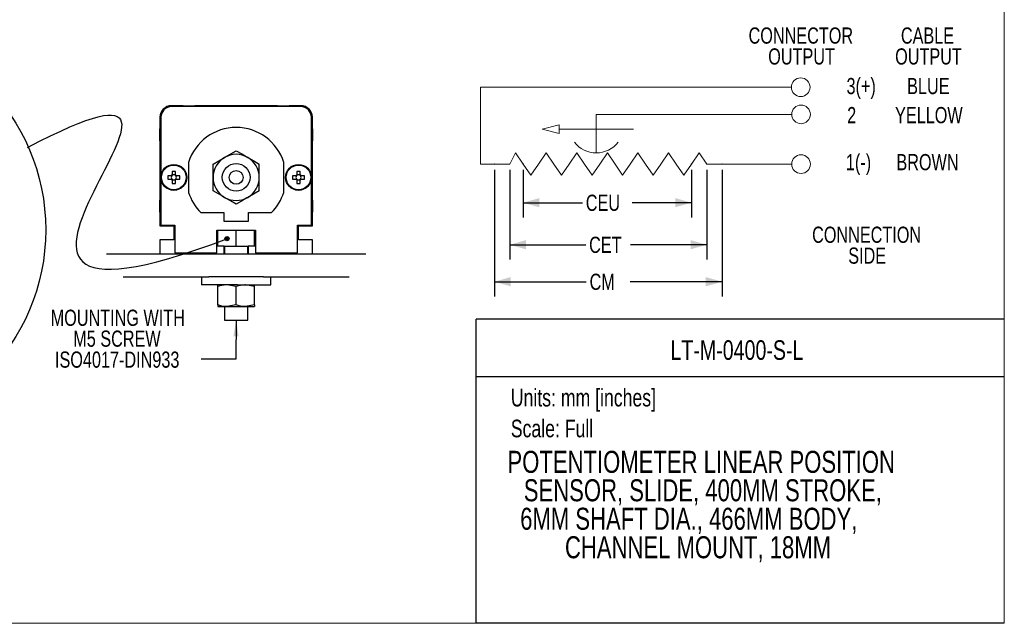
# Model space of a CAD drawing. Header units: millimetres. Extents: x 0 to 432, y 0 to 279.
# Tile 4 of 6: x 219 to 432, y 0 to 131. Entities that reach past the tile are written whole.
import ezdxf
from ezdxf.enums import TextEntityAlignment as Align

# ---------------------------------------------------------------- set-up
doc = ezdxf.new("R2010")
doc.units = ezdxf.units.MM
doc.header["$PDSIZE"] = -1
doc.layers.add('DIMENSIONS', color=140, linetype='Continuous', lineweight=25)
doc.layers.add('TEXT', color=140, linetype='Continuous', lineweight=25)
doc.styles.add('SLDTEXTSTYLE0', font='TXT', dxfattribs={"width": 0.75})
doc.dimstyles.new('SLDDIMSTYLE0', dxfattribs={"dimtxt": 3.5, "dimasz": 3.5, "dimexe": 0, "dimexo": 0.0625, "dimgap": 0.875, "dimtad": 0, "dimtih": 1, "dimtoh": 1, "dimdec": 1, "dimrnd": 1e-09, "dimzin": 12, "dimdsep": 46, "dimtxsty": 'SLDTEXTSTYLE0', "dimsah": 1, "dimcen": 0.09, "dimadec": 0, "dimazin": 3, "dimtfac": 1, "dimtdec": 1, "dimtofl": 0, "dimtmove": 0, "dimatfit": 3, "dimfxl": 0, "dimfrac": 2, "dimtolj": 1, "dimtzin": 12, "dimarcsym": 0})
doc.dimstyles.new('SLDDIMSTYLE4', dxfattribs={"dimtxt": 0.18, "dimasz": 3.5, "dimexe": 0, "dimexo": 0.0625, "dimgap": 0, "dimtad": 0, "dimtih": 1, "dimtoh": 1, "dimdec": 0, "dimrnd": 1e-09, "dimzin": 0, "dimdsep": 46, "dimtxsty": 'Standard', "dimsah": 1, "dimcen": 0.09, "dimadec": 0, "dimazin": 0, "dimtfac": 3.5, "dimtdec": 0, "dimtofl": 0, "dimtmove": 0, "dimatfit": 3, "dimfxl": 0, "dimfrac": 2, "dimtolj": 1, "dimtzin": 0, "dimarcsym": 0})

# ---------------------------------------------------------------- blocks, each defined once
blk = doc.blocks.new('SW_NOTE_0')
at = {"layer": 'TEXT', "color": 0, "insert": (0, 4.91), "char_height": 3.81, "attachment_point": 1, "style": 'SLDTEXTSTYLE0'}
blk.add_mtext('Units: mm [inches]', dxfattribs=at)
blk = doc.blocks.new('SW_NOTE_0_1')
at = {"layer": 'TEXT', "color": 0, "insert": (0, 4.91), "char_height": 3.81, "attachment_point": 1, "style": 'SLDTEXTSTYLE0'}
blk.add_mtext('Scale: Full', dxfattribs=at)
blk = doc.blocks.new('Block1')
at = {"color": 140, "linetype": 'Continuous', "lineweight": 18}
blk.add_line((431.8, 0), (431.8, 65.76), dxfattribs=at)
at = {"layer": 'TEXT'}
for p, q in [((431.8, 65.76), (317.5, 65.76)), ((317.5, 0), (317.5, 65.76)), ((317.5, 53.39), (431.8, 53.39)), ((431.8, 0), (317.5, 0))]:
    blk.add_line(p, q, dxfattribs=at)
for name, p in [('SW_NOTE_0', (324.99, 45.8)), ('SW_NOTE_0_1', (324.99, 39.13))]:
    blk.add_blockref(name, p, dxfattribs=at)
at = {"layer": 'TEXT', "color": 140, "style": 'SLDTEXTSTYLE0', "width": 0.75}
for tag, height, p in [('AUTOATTR0', 4.23, (359.54, 55.71)), ('AUTOATTR1_0', 3.17, (325.7, 32.04)), ('AUTOATTR1_1', 3.17, (326.41, 26.8)), ('AUTOATTR1_2', 3.17, (349.51, 21.57))]:
    blk.add_attdef(tag, text='', height=height, dxfattribs=at).set_placement(p, align=Align.BOTTOM_LEFT)
blk = doc.blocks.new('_D')
at = {"layer": 'DIMENSIONS'}
for p, q in [((327.7, 98.04), (327.7, 87.79)), ((364.09, 98.04), (364.09, 87.79)), ((327.7, 90.97), (340.51, 90.97)), ((364.09, 90.97), (351.28, 90.97))]:
    blk.add_line(p, q, dxfattribs=at)
for points in [[(327.7, 90.97), (331.2, 89.97), (331.2, 91.97)], [(364.09, 90.97), (360.59, 91.97), (360.59, 89.97)]]:
    blk.add_solid(points, dxfattribs=at)
at = {"layer": 'DIMENSIONS', "insert": (341.22, 92.7), "char_height": 3.5, "attachment_point": 1, "style": 'SLDTEXTSTYLE0'}
blk.add_mtext('CEU', dxfattribs=at)
blk = doc.blocks.new('_D_1')
at = {"layer": 'DIMENSIONS'}
for p, q in [((324.77, 98.04), (324.77, 78.7)), ((367.4, 98.04), (367.4, 78.7)), ((324.77, 81.88), (341.23, 81.88)), ((367.4, 81.88), (350.93, 81.88))]:
    blk.add_line(p, q, dxfattribs=at)
for points in [[(324.77, 81.88), (328.27, 80.88), (328.27, 82.88)], [(367.4, 81.88), (363.9, 82.88), (363.9, 80.88)]]:
    blk.add_solid(points, dxfattribs=at)
at = {"layer": 'DIMENSIONS', "insert": (341.94, 83.61), "char_height": 3.5, "attachment_point": 1, "style": 'SLDTEXTSTYLE0'}
blk.add_mtext('CET', dxfattribs=at)
blk = doc.blocks.new('_D_2')
at = {"layer": 'DIMENSIONS'}
for p, q in [((321.46, 98.04), (321.46, 70.7)), ((370.7, 98.04), (370.7, 70.7)), ((321.46, 73.88), (341.33, 73.88)), ((370.7, 73.88), (350.83, 73.88))]:
    blk.add_line(p, q, dxfattribs=at)
for points in [[(321.46, 73.88), (324.96, 72.88), (324.96, 74.88)], [(370.7, 73.88), (367.2, 74.88), (367.2, 72.88)]]:
    blk.add_solid(points, dxfattribs=at)
at = {"layer": 'DIMENSIONS', "insert": (342.04, 75.61), "char_height": 3.5, "attachment_point": 1, "style": 'SLDTEXTSTYLE0'}
blk.add_mtext('CM', dxfattribs=at)
blk = doc.blocks.new('SW_NOTE_0_4')
at = {"layer": 'TEXT', "color": 0, "char_height": 3.5, "attachment_point": 2, "style": 'SLDTEXTSTYLE0'}
for s, insert in [('CABLE', (7.05, 4.51)), ('OUTPUT', (7.26, -0.01))]:
    blk.add_mtext(s, dxfattribs=dict(at, insert=insert))
blk = doc.blocks.new('SW_NOTE_0_5')
at = {"layer": 'TEXT', "color": 0, "char_height": 3.5, "attachment_point": 2, "style": 'SLDTEXTSTYLE0'}
for s, insert in [('CONNECTION', (15.7, 4.51)), ('SIDE', (15.82, -0.01))]:
    blk.add_mtext(s, dxfattribs=dict(at, insert=insert))
blk = doc.blocks.new('SW_NOTE_0_6')
at = {"layer": 'TEXT', "color": 0, "char_height": 3.5, "attachment_point": 2, "style": 'SLDTEXTSTYLE0'}
for s, insert in [('CONNECTOR', (14.77, 4.51)), ('OUTPUT', (14.93, -0.01))]:
    blk.add_mtext(s, dxfattribs=dict(at, insert=insert))
blk = doc.blocks.new('SW_NOTE_0_13')
at = {"layer": 'TEXT', "color": 0, "char_height": 3.5, "attachment_point": 2, "style": 'SLDTEXTSTYLE0'}
for s, insert in [('MOUNTING WITH', (-18.05, 10.71)), ('M5 SCREW', (-18.23, 6.19)), ('ISO4017-DIN933', (-18.18, 1.66))]:
    blk.add_mtext(s, dxfattribs=dict(at, insert=insert))

msp = doc.modelspace()

# ---------------------------------------------------------------- hatches: boundary and pattern name
at = {"linetype": 'Continuous'}
msp.add_hatch(color=7, dxfattribs=at).paths.add_polyline_path([(264.01, 83.13), (264.01, 83.16), (264.01, 83.18), (264.01, 83.21), (264.01, 83.23), (264, 83.25), (264, 83.28), (263.99, 83.3), (263.99, 83.32), (263.98, 83.35), (263.97, 83.37), (263.96, 83.39), (263.95, 83.41), (263.94, 83.43), (263.92, 83.45), (263.91, 83.47), (263.89, 83.49), (263.87, 83.5), (263.86, 83.52), (263.84, 83.53), (263.82, 83.55), (263.8, 83.56), (263.78, 83.57), (263.76, 83.59), (263.74, 83.6), (263.71, 83.6), (263.69, 83.61), (263.67, 83.62), (263.64, 83.62), (263.62, 83.63), (263.6, 83.63), (263.57, 83.63), (263.55, 83.63), (263.53, 83.63), (263.5, 83.63), (263.48, 83.62), (263.46, 83.62), (263.43, 83.61), (263.41, 83.6), (263.39, 83.6), (263.37, 83.59), (263.34, 83.57), (263.32, 83.56), (263.3, 83.55), (263.28, 83.53), (263.27, 83.52), (263.25, 83.5), (263.23, 83.49), (263.22, 83.47), (263.2, 83.45), (263.19, 83.43), (263.18, 83.41), (263.16, 83.39), (263.15, 83.37), (263.14, 83.35), (263.14, 83.32), (263.13, 83.3), (263.12, 83.28), (263.12, 83.25), (263.12, 83.23), (263.11, 83.21), (263.11, 83.18), (263.11, 83.16), (263.12, 83.13), (263.12, 83.11), (263.12, 83.09), (263.13, 83.06), (263.14, 83.04), (263.14, 83.02), (263.15, 83), (263.16, 82.98), (263.18, 82.95), (263.19, 82.93), (263.2, 82.91), (263.22, 82.9), (263.23, 82.88), (263.25, 82.86), (263.27, 82.84), (263.28, 82.83), (263.3, 82.82), (263.32, 82.8), (263.34, 82.79), (263.37, 82.78), (263.39, 82.77), (263.41, 82.76), (263.43, 82.75), (263.46, 82.75), (263.48, 82.74), (263.5, 82.74), (263.53, 82.74), (263.55, 82.73), (263.57, 82.73), (263.6, 82.74), (263.62, 82.74), (263.64, 82.74), (263.67, 82.75), (263.69, 82.75), (263.71, 82.76), (263.74, 82.77), (263.76, 82.78), (263.78, 82.79), (263.8, 82.8), (263.82, 82.82), (263.84, 82.83), (263.86, 82.84), (263.87, 82.86), (263.89, 82.88), (263.91, 82.9), (263.92, 82.91), (263.94, 82.93), (263.95, 82.95), (263.96, 82.98), (263.97, 83), (263.98, 83.02), (263.99, 83.04), (263.99, 83.06), (264, 83.09), (264, 83.11)], flags=0)

# ---------------------------------------------------------------- linework, layer by layer
at = {"color": 7, "linetype": 'Continuous', "lineweight": 18}
for p, q in [((431.8, 0), (431.8, 279.4)), ((0, 0), (431.8, 0))]:
    msp.add_line(p, q, dxfattribs=at)
at = {"color": 140, "linetype": 'Continuous', "lineweight": 18}
for p, q in [((385.71, 115.94), (318.45, 115.94)), ((318.45, 115.94), (318.45, 99.31)), ((385.79, 110.07), (343.49, 110.07)), ((343.49, 110.07), (343.49, 101.73)), ((331.76, 106.88), (335.47, 107.79)), ((331.76, 106.88), (335.47, 105.96)), ((335.47, 107.79), (335.47, 105.96)), ((351.51, 106.88), (335.47, 106.88)), ((324.77, 99.31), (326.04, 101.73)), ((326.04, 101.73), (327.7, 99.31)), ((332.66, 101.73), (331, 99.31)), ((332.66, 101.73), (334.31, 99.31)), ((339.27, 101.73), (337.62, 99.31)), ((339.27, 101.73), (340.93, 99.31)), ((345.89, 101.73), (344.24, 99.31)), ((345.89, 101.73), (347.55, 99.31)), ((352.51, 101.73), (350.85, 99.31)), ((352.51, 101.73), (354.16, 99.31)), ((359.12, 101.73), (357.47, 99.31)), ((359.12, 101.73), (360.78, 99.31)), ((365.74, 101.73), (364.09, 99.31)), ((365.74, 101.73), (367.4, 99.31)), ((324.77, 99.31), (318.45, 99.31)), ((329.35, 96.89), (327.7, 99.31)), ((329.35, 96.89), (331, 99.31)), ((335.97, 96.89), (334.31, 99.31)), ((335.97, 96.89), (337.62, 99.31)), ((342.58, 96.89), (340.93, 99.31)), ((342.58, 96.89), (344.24, 99.31)), ((349.2, 96.89), (347.55, 99.31)), ((349.2, 96.89), (350.85, 99.31)), ((355.82, 96.89), (354.16, 99.31)), ((355.82, 96.89), (357.47, 99.31)), ((362.43, 96.89), (360.78, 99.31)), ((362.43, 96.89), (364.09, 99.31)), ((385.79, 99.31), (367.4, 99.31))]:
    msp.add_line(p, q, dxfattribs=at)
for p, q in [((254.05, 111.94), (251.55, 111.94)), ((279.55, 111.74), (251.55, 111.74)), ((254.05, 111.94), (256.65, 111.94)), ((254.25, 111.74), (254.05, 111.94)), ((256.65, 111.94), (256.45, 111.74)), ((274.45, 111.94), (256.65, 111.94)), ((274.45, 111.94), (277.05, 111.94)), ((274.65, 111.74), (274.45, 111.94)), ((277.05, 111.94), (276.85, 111.74)), ((279.55, 111.94), (277.05, 111.94)), ((249.05, 109.44), (249.05, 106.94)), ((249.25, 109.44), (249.25, 86.14)), ((281.85, 86.14), (281.85, 109.44)), ((282.05, 106.94), (282.05, 109.44)), ((249.05, 104.34), (249.05, 106.94)), ((249.05, 106.94), (249.25, 106.74)), ((281.85, 106.74), (282.05, 106.94)), ((282.05, 106.94), (282.05, 104.34)), ((249.25, 104.54), (249.05, 104.34)), ((282.05, 104.34), (281.85, 104.54)), ((249.05, 104.34), (249.05, 91.54)), ((282.05, 91.54), (282.05, 104.34)), ((255.25, 99.69), (255.25, 93.19)), ((260.55, 96.44), (260.55, 99.33)), ((270.55, 96.44), (270.55, 99.33)), ((275.85, 93.19), (275.85, 99.69)), ((251.49, 96.81), (250.74, 96.81)), ((250.74, 96.07), (251.49, 96.07)), ((251.64, 96.81), (251.49, 96.81)), ((251.49, 96.07), (251.64, 96.07)), ((251.52, 96.81), (251.52, 96.61)), ((251.52, 96.26), (251.52, 96.07)), ((251.68, 97.75), (251.68, 97)), ((251.68, 97), (251.68, 96.85)), ((251.87, 96.97), (251.68, 96.97)), ((251.68, 96.02), (251.68, 95.87)), ((251.68, 95.91), (251.87, 95.91)), ((252.42, 96.97), (252.23, 96.97)), ((252.23, 95.91), (252.42, 95.91)), ((252.42, 97), (252.42, 97.75)), ((252.42, 96.85), (252.42, 97)), ((252.42, 95.87), (252.42, 96.02)), ((252.62, 96.81), (252.47, 96.81)), ((252.47, 96.07), (252.62, 96.07)), ((252.58, 96.61), (252.58, 96.81)), ((252.58, 96.07), (252.58, 96.26)), ((253.36, 96.81), (252.62, 96.81)), ((252.62, 96.07), (253.36, 96.07)), ((260.55, 93.55), (260.55, 96.44)), ((270.55, 93.55), (270.55, 96.44)), ((278.49, 96.81), (277.74, 96.81)), ((277.74, 96.07), (278.49, 96.07)), ((278.64, 96.81), (278.49, 96.81)), ((278.49, 96.07), (278.64, 96.07)), ((278.52, 96.81), (278.52, 96.61)), ((278.52, 96.26), (278.52, 96.07)), ((278.68, 97.75), (278.68, 97)), ((278.68, 97), (278.68, 96.85)), ((278.87, 96.97), (278.68, 96.97)), ((278.68, 96.02), (278.68, 95.87)), ((278.68, 95.91), (278.87, 95.91)), ((279.42, 96.97), (279.23, 96.97)), ((279.23, 95.91), (279.42, 95.91)), ((279.42, 97), (279.42, 97.75)), ((279.42, 96.85), (279.42, 97)), ((279.42, 95.87), (279.42, 96.02)), ((279.62, 96.81), (279.47, 96.81)), ((279.47, 96.07), (279.62, 96.07)), ((279.58, 96.61), (279.58, 96.81)), ((279.58, 96.07), (279.58, 96.26)), ((280.36, 96.81), (279.62, 96.81)), ((279.62, 96.07), (280.36, 96.07)), ((251.68, 95.87), (251.68, 95.13)), ((252.42, 95.13), (252.42, 95.87)), ((278.68, 95.87), (278.68, 95.13)), ((279.42, 95.13), (279.42, 95.87)), ((249.05, 88.94), (249.05, 91.54)), ((249.05, 91.54), (249.25, 91.34)), ((281.85, 91.34), (282.05, 91.54)), ((282.05, 91.54), (282.05, 88.94)), ((249.25, 89.14), (249.05, 88.94)), ((249.05, 88.94), (249.05, 85.94)), ((257.88, 88.84), (262.85, 88.84)), ((262.85, 88.84), (262.85, 86.94)), ((268.25, 88.84), (273.22, 88.84)), ((268.25, 86.94), (268.25, 88.84)), ((282.05, 88.94), (281.85, 89.14)), ((282.05, 85.94), (282.05, 88.94)), ((249.05, 85.94), (252.05, 85.94)), ((249.25, 86.14), (252.25, 86.14)), ((252.05, 85.94), (252.05, 82.94)), ((252.25, 86.14), (252.25, 80.14)), ((262.85, 86.94), (268.25, 86.94)), ((278.85, 86.14), (281.85, 86.14)), ((278.85, 80.14), (278.85, 86.14)), ((279.05, 85.94), (282.05, 85.94)), ((279.05, 82.94), (279.05, 85.94)), ((261.35, 85.04), (269.75, 85.04)), ((261.35, 80.14), (261.35, 85.04)), ((261.45, 81.54), (261.45, 85.04)), ((261.55, 84.98), (261.87, 85.04)), ((261.55, 81.54), (261.55, 84.98)), ((265.25, 85.04), (265.55, 84.98)), ((265.55, 84.98), (265.74, 85.04)), ((265.55, 81.54), (265.55, 84.98)), ((269.3, 85.04), (269.55, 84.98)), ((269.55, 81.54), (269.55, 84.98)), ((269.65, 85.04), (269.65, 81.54)), ((269.75, 85.04), (269.75, 80.14)), ((252.05, 82.94), (249.05, 82.94)), ((249.05, 82.94), (249.05, 79.94)), ((261.55, 82.84), (261.45, 82.84)), ((262.95, 81.54), (261.45, 81.54)), ((262.95, 81.54), (265.55, 81.54)), ((262.95, 79.94), (262.95, 81.54)), ((263.05, 81.54), (263.05, 79.94)), ((265.55, 81.54), (268.15, 81.54)), ((268.05, 79.94), (268.05, 81.54)), ((269.65, 81.54), (268.15, 81.54)), ((268.15, 81.54), (268.15, 79.94)), ((269.65, 82.84), (269.55, 82.84)), ((282.05, 82.94), (279.05, 82.94)), ((282.05, 79.94), (282.05, 82.94)), ((237.48, 79.94), (293.62, 79.94)), ((249.05, 79.94), (262.95, 79.94)), ((252.25, 80.14), (261.35, 80.14)), ((268.15, 79.94), (282.05, 79.94)), ((269.75, 80.14), (278.85, 80.14)), ((241.09, 74.94), (259.64, 74.94)), ((258.05, 74.94), (258.05, 73.19)), ((265.87, 74.94), (259.64, 74.94)), ((271.46, 74.94), (265.87, 74.94)), ((271.46, 74.94), (290.01, 74.94)), ((273.05, 73.19), (273.05, 74.94)), ((265.87, 73.19), (258.05, 73.19)), ((261.55, 72.83), (261.55, 73.19)), ((261.55, 68.85), (261.55, 72.83)), ((265.55, 72.83), (263.55, 73.19)), ((265.55, 68.85), (265.55, 72.83)), ((265.87, 73.19), (273.05, 73.19)), ((269.55, 72.83), (267.55, 73.19)), ((269.55, 72.83), (269.55, 73.19)), ((269.55, 68.85), (269.55, 72.83)), ((261.55, 68.85), (261.55, 68.49)), ((261.55, 68.49), (263.55, 68.49)), ((263.05, 68.49), (263.05, 65.54)), ((265.55, 68.85), (263.55, 68.49)), ((263.55, 68.49), (267.55, 68.49)), ((269.55, 68.85), (267.55, 68.49)), ((267.55, 68.49), (269.55, 68.49)), ((268.05, 65.54), (268.05, 68.49)), ((269.55, 68.85), (269.55, 68.49)), ((263.05, 65.54), (266.8, 65.54)), ((266.8, 65.54), (268.05, 65.54))]:
    msp.add_line(p, q)
at = {"flags": 128}
for points in [[(260.55, 99.33), (261.78, 100.03), (263.05, 100.77)], [(263.05, 100.77), (263.23, 100.87), (264.39, 101.54), (265.55, 102.21)], [(265.55, 102.21), (266.78, 101.51), (268.05, 100.77)], [(268.05, 100.77), (268.23, 100.67), (269.39, 99.99), (270.55, 99.33)], [(263.05, 92.11), (262.87, 92.21), (261.71, 92.88), (260.55, 93.55)], [(265.55, 90.67), (264.33, 91.37), (263.05, 92.11)], [(268.05, 92.11), (267.87, 92.01), (266.71, 91.33), (265.55, 90.67)], [(270.55, 93.55), (269.33, 92.84), (268.05, 92.11)]]:
    msp.add_lwpolyline(points, dxfattribs=at)
at = {"color": 140, "linetype": 'Continuous', "lineweight": 18}
for centre in [(387.74, 115.94), (387.81, 110.07), (387.81, 99.31)]:
    msp.add_circle(centre, 2.02, dxfattribs=at)
for centre, radius in [((252.05, 96.44), 2.8), ((252.05, 96.44), 2.67), ((265.55, 96.44), 3), ((279.05, 96.44), 2.8), ((279.05, 96.44), 2.67), ((265.55, 96.44), 1.5)]:
    msp.add_circle(centre, radius)
for centre, radius, start, end in [((251.55, 109.44), 2.5, 90.0001, 179.9999), ((251.55, 109.44), 2.3, 90.0001, 180), ((279.55, 109.44), 2.5, 0, 89.9999), ((279.55, 109.44), 2.3, 0, 89.9999), ((265.55, 96.44), 10.8, 17.5025, 162.4975), ((265.55, 96.44), 5, 120, 180), ((265.55, 96.44), 5, 59.9999, 120.0001), ((265.55, 96.44), 5, 0, 60), ((261.71, 96.44), 10.98, 178.0682, 181.9318), ((252.05, 96.44), 0.675, 123.2302, 146.7698), ((251.97, 96.44), 0.482, 158.6303, 201.3697), ((252.05, 96.44), 0.556, 161.5701, 198.4299), ((252.05, 96.44), 0.675, 213.2301, 236.7699), ((252.05, 96.44), 0.556, 138.2818, 161.5694), ((252.05, 96.44), 0.556, 198.4306, 221.7182), ((252.05, 96.44), 0.556, 131.7167, 138.2845), ((252.05, 96.44), 0.556, 221.719, 228.2822), ((252.05, 86.78), 10.97, 88.0676, 91.9324), ((252.05, 96.44), 0.556, 108.4308, 131.7176), ((252.05, 96.44), 0.556, 228.2811, 251.5696), ((252.05, 96.52), 0.482, 68.6298, 111.3702), ((252.05, 96.44), 0.556, 71.5701, 108.4299), ((252.05, 96.36), 0.482, 248.6298, 291.3702), ((252.05, 96.44), 0.556, 251.5701, 288.4299), ((252.05, 96.44), 0.556, 48.2828, 71.5691), ((252.05, 96.44), 0.556, 288.4305, 311.7185), ((252.05, 96.44), 0.675, 33.2307, 56.7693), ((252.05, 96.44), 0.556, 41.716, 48.2816), ((252.05, 96.44), 0.556, 311.7195, 318.2805), ((252.05, 96.44), 0.675, 303.2307, 326.7694), ((252.05, 96.44), 0.556, 18.4306, 41.7182), ((252.05, 96.44), 0.556, 318.2818, 341.5694), ((252.13, 96.44), 0.482, 338.6303, 21.3697), ((252.05, 96.44), 0.556, 341.5696, 18.4304), ((242.39, 96.44), 10.97, 358.0678, 1.9322), ((265.55, 96.44), 5, 180, 240), ((265.55, 96.44), 5, 300, 360), ((288.71, 96.44), 10.98, 178.0681, 181.9319), ((279.05, 96.44), 0.675, 123.2307, 146.7693), ((278.97, 96.44), 0.482, 158.6298, 201.3702), ((279.05, 96.44), 0.556, 161.569, 198.431), ((279.05, 96.44), 0.675, 213.2306, 236.7693), ((279.05, 96.44), 0.556, 138.2808, 161.5709), ((279.05, 96.44), 0.556, 198.4291, 221.7192), ((279.05, 96.44), 0.556, 131.7184, 138.284), ((279.05, 96.44), 0.556, 221.7195, 228.2805), ((279.05, 86.78), 10.97, 88.0676, 91.9324), ((279.05, 96.44), 0.556, 108.4308, 131.7176), ((279.05, 96.44), 0.556, 228.2811, 251.5696), ((279.05, 96.52), 0.482, 68.6298, 111.3702), ((279.05, 96.44), 0.556, 71.5701, 108.4299), ((279.05, 96.36), 0.482, 248.6298, 291.3702), ((279.05, 96.44), 0.556, 251.5701, 288.4299), ((279.05, 96.44), 0.556, 48.2832, 71.5689), ((279.05, 96.44), 0.556, 288.4307, 311.7181), ((279.05, 96.44), 0.675, 33.2307, 56.7693), ((279.05, 96.44), 0.556, 41.716, 48.2816), ((279.05, 96.44), 0.675, 303.2307, 326.7694), ((279.05, 96.44), 0.556, 311.7195, 318.2805), ((279.05, 96.44), 0.556, 18.4291, 41.7192), ((279.05, 96.44), 0.556, 318.2808, 341.5709), ((279.13, 96.44), 0.482, 338.6298, 21.3702), ((279.05, 96.44), 0.556, 341.569, 18.431), ((269.39, 96.44), 10.97, 358.0674, 1.9326), ((252.05, 106.1), 10.98, 268.0682, 271.9318), ((279.05, 106.1), 10.98, 268.0682, 271.9318), ((265.55, 96.44), 10.8, 197.5025, 224.7249), ((265.55, 96.44), 5, 240, 300), ((265.55, 96.44), 10.8, 315.2751, 342.4975)]:
    msp.add_arc(centre, radius, start, end)
msp.add_arc((343.49, 107.73), 6, 217.6656, 322.3344, dxfattribs=at)
for points, knots in [([(263.55, 73.19), (263.5, 73.19), (262.82, 73.18), (262.16, 73), (261.55, 72.83)], [0, 0, 0, 0, 0.069898, 1, 1, 1, 1]), ([(267.55, 73.19), (267.5, 73.19), (266.82, 73.18), (266.16, 73), (265.55, 72.83)], [0, 0, 0, 0, 0.069899, 1, 1, 1, 1]), ([(263.55, 68.49), (263.5, 68.49), (262.82, 68.49), (262.16, 68.68), (261.55, 68.85)], [0, 0, 0, 0, 0.069898, 1, 1, 1, 1]), ([(267.55, 68.49), (267.5, 68.49), (266.82, 68.49), (266.16, 68.68), (265.55, 68.85)], [0, 0, 0, 0, 0.069899, 1, 1, 1, 1])]:
    msp.add_open_spline(points, degree=3, knots=knots)
for p in [(321.46, 99.31), (324.77, 99.31), (327.7, 99.31), (364.09, 99.31), (367.4, 99.31), (370.7, 99.31)]:
    msp.add_point(p, dxfattribs=at)
at = {"layer": 'DIMENSIONS'}
for centre, radius in [((179.83, 85.1), 44.5), ((263.56, 83.18), 0.448)]:
    msp.add_circle(centre, radius, dxfattribs=at)
msp.add_open_spline([(220.41, 102.91), (278.22, 133.21), (186.38, 53.88), (263.56, 83.18)], degree=3, dxfattribs=at)

# ---------------------------------------------------------------- block references
at = {"color": 7, "linetype": 'Continuous'}
ref = msp.add_blockref('Block1', (0, 0), dxfattribs=at)
ref.add_attrib('AUTOATTR0', 'LT-M-0400-S-L', dxfattribs={"layer": 'TEXT', "height": 4.2333, "style": 'SLDTEXTSTYLE0', "width": 0.75}).set_placement((359.54, 55.71), align=Align.BOTTOM_LEFT)
ref.add_attrib('AUTOATTR1_0', 'POTENTIOMETER LINEAR POSITION ', dxfattribs={"layer": 'TEXT', "height": 4.7625, "style": 'SLDTEXTSTYLE0', "width": 0.75}).set_placement((324.27, 31.11), align=Align.BOTTOM_LEFT)
ref.add_attrib('AUTOATTR1_1', 'SENSOR, SLIDE, 400MM STROKE, ', dxfattribs={"layer": 'TEXT', "height": 4.7625, "style": 'SLDTEXTSTYLE0', "width": 0.75}).set_placement((327.8, 24.96), align=Align.BOTTOM_LEFT)
ref.add_attrib('AUTOATTR1_2', '6MM SHAFT DIA., 466MM BODY, ', dxfattribs={"layer": 'TEXT', "height": 4.7625, "style": 'SLDTEXTSTYLE0', "width": 0.75}).set_placement((327.02, 18.8), align=Align.BOTTOM_LEFT)
ref.add_attrib('AUTOATTR1_3', 'CHANNEL MOUNT, 18MM ', dxfattribs={"layer": 'TEXT', "height": 4.7625, "style": 'SLDTEXTSTYLE0', "width": 0.75}).set_placement((336.71, 12.64), align=Align.BOTTOM_LEFT)
at = {"layer": 'TEXT'}
for name, p in [('SW_NOTE_0_6', (372.99, 124.36)), ('SW_NOTE_0_4', (408.13, 124.36)), ('SW_NOTE_0_5', (386.3, 81.28)), ('SW_NOTE_0_13', (257.98, 57.12))]:
    msp.add_blockref(name, p, dxfattribs=at)

# ---------------------------------------------------------------- texts
at = {"layer": 'TEXT', "char_height": 3.5, "style": 'SLDTEXTSTYLE0'}
for s, insert, attachment_point in [('3(+)', (397.65, 117.95), 1), ('BLUE', (415.36, 117.95), 2), ('2', (397.79, 111.66), 1), ('YELLOW', (415.47, 111.66), 2), ('1(-)', (397.52, 101.49), 1), ('BROWN', (415.18, 101.49), 2)]:
    msp.add_mtext(s, dxfattribs=dict(at, insert=insert, attachment_point=attachment_point))

# ---------------------------------------------------------------- dimensions: what is measured, and where the dimension line sits
at = {"layer": 'DIMENSIONS'}
for base, p1, p2, text, picture, middle in [((370.7, 73.88), (321.46, 99.31), (370.7, 99.31), 'CM', '_D_2', (346.08, 73.88)), ((364.09, 90.97), (327.7, 99.31), (364.09, 99.31), 'CEU', '_D', (345.89, 90.97))]:
    dim = msp.add_linear_dim(base=base, p1=p1, p2=p2, text=text, dimstyle='SLDDIMSTYLE0', dxfattribs=at)
    dim.commit()
    dim.dimension.update_dxf_attribs({"geometry": picture, "text_midpoint": middle, "dimtype": 160})
dim = msp.add_linear_dim(base=(367.4, 81.88), p1=(324.77, 99.31), p2=(367.4, 99.31), angle=0, text='CET', dimstyle='SLDDIMSTYLE0', dxfattribs=at)
dim.commit()
dim.dimension.update_dxf_attribs({"geometry": '_D_1', "text_midpoint": (346.08, 81.88), "dimtype": 160})

# ---------------------------------------------------------------- leaders
at = {"layer": 'TEXT'}
msp.add_leader([(265.54, 65.54), (265.51, 57.12), (257.98, 57.12)], dimstyle='SLDDIMSTYLE4', dxfattribs=at)

doc.saveas('drawing.dxf')
